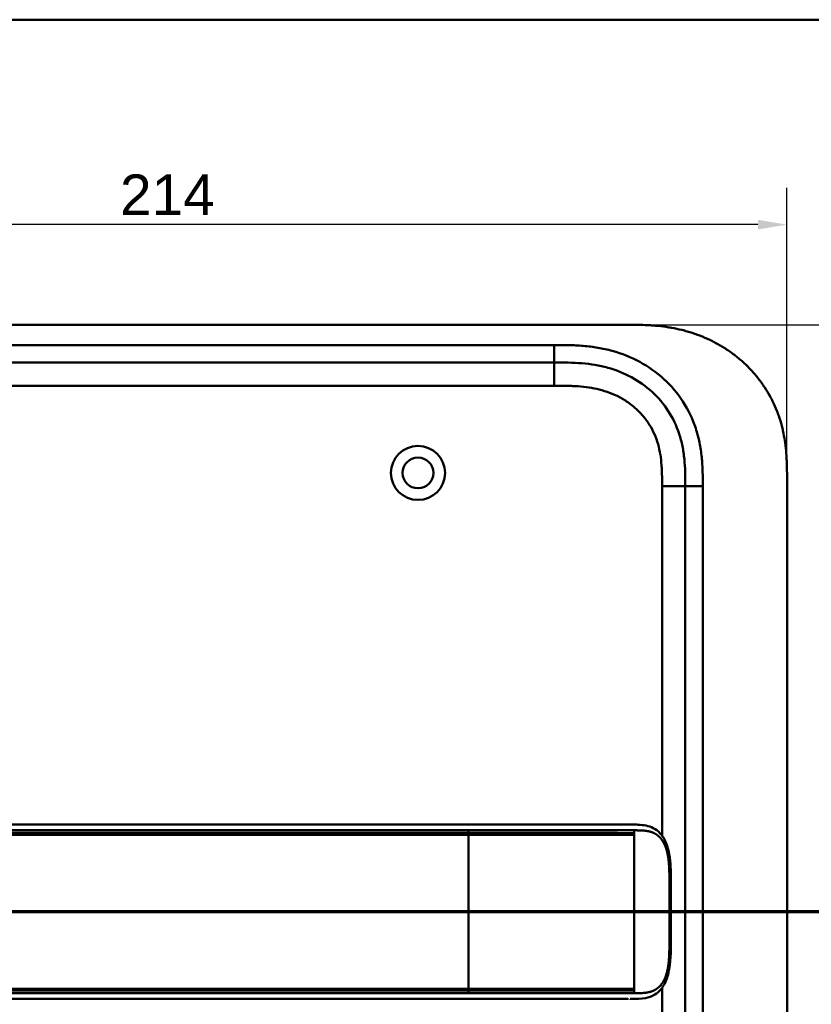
# Model space of a CAD drawing. Header units: millimetres. Extents: x 20 to 833, y 20 to 574.
# Tile 8 of 10: x 156 to 292, y 405 to 574. Entities that reach past the tile are written whole.
import ezdxf

# ---------------------------------------------------------------- set-up
doc = ezdxf.new("R2010")
doc.units = ezdxf.units.MM
doc.header["$LTSCALE"] = 2
for name, color, linetype, lineweight in [('Bemaßungen(DIN)', 7, 'Continuous', 25), ('Schnittansichtslinien(DIN)', 7, 'Continuous', 70), ('Sichtbare Kanten(DIN)', 7, 'Continuous', 50), ('Sichtbare tangentiale Kanten(DIN)', 7, 'Continuous', 50), ('Skizziergeometrie(DIN)', 7, 'Continuous', 50)]:
    doc.layers.add(name, color=color, linetype=linetype, lineweight=lineweight)
doc.styles.add('STANDARD-DIN~0', font='arial.ttf')
doc.dimstyles.new('CAD-LAN', dxfattribs={"dimscale": 2, "dimtxt": 3.5, "dimasz": 2.5, "dimexe": 3.175, "dimexo": 0, "dimgap": 0.8, "dimtad": 1, "dimrnd": 1e-08, "dimtxsty": 'STANDARD-DIN~0', "dimcen": 0.09, "dimdle": 10, "dimclrd": 250, "dimclre": 250, "dimclrt": 250, "dimadec": 0, "dimazin": 2, "dimtfac": 1, "dimtmove": 0, "dimatfit": 3, "dimfxl": 1, "dimtolj": 1, "dimtzin": 0, "dimlwd": 25, "dimlwe": 25, "dimarcsym": 0})

# ---------------------------------------------------------------- blocks, each defined once
blk = doc.blocks.new('Ränder Standardrahmen')
at = {"layer": 'Skizziergeometrie(DIN)', "flags": 128}
blk.add_lwpolyline([(10, 10), (10, 287), (410, 287), (410, 10), (10, 10)], dxfattribs=at)
blk = doc.blocks.new('*D20')
at = {"layer": 'Bemaßungen(DIN)', "color": 250, "linetype": 'Continuous', "lineweight": 25, "true_color": 0x3f3f3f, "transparency": 16777216}
for p, q in [((261.21, 521.52), (342.2, 521.52)), ((335.85, 516.52), (335.85, 281.52)), ((261.21, 276.52), (342.2, 276.52))]:
    blk.add_line(p, q, dxfattribs=at)
at = {"layer": 'Bemaßungen(DIN)', "color": 250, "linetype": 'Continuous', "true_color": 0x3f3f3f, "transparency": 16777216}
for points in [[(335.02, 516.52), (336.69, 516.52), (335.85, 521.52)], [(335.02, 281.52), (336.69, 281.52), (335.85, 276.52)]]:
    blk.add_solid(points, dxfattribs=at)
at = {"layer": 'Defpoints', "color": 0, "linetype": 'Continuous', "transparency": 16777216}
for p in [(261.21, 521.52), (261.21, 276.52), (335.85, 276.52)]:
    blk.add_point(p, dxfattribs=at)
at = {"layer": 'Bemaßungen(DIN)', "color": 250, "linetype": 'Continuous', "lineweight": 25, "true_color": 0x3f3f3f, "transparency": 16777216, "insert": (327.1, 391.2), "char_height": 7, "attachment_point": 1, "rotation": 90, "style": 'STANDARD-DIN~0'}
blk.add_mtext('\\A1;245', dxfattribs=at)
blk = doc.blocks.new('*D21')
at = {"layer": 'Bemaßungen(DIN)', "color": 250, "linetype": 'Continuous', "lineweight": 25, "true_color": 0x3f3f3f, "transparency": 16777216}
for p, q in [((74.24, 494.74), (74.24, 545.09)), ((288.24, 494.74), (288.24, 545.09)), ((283.24, 538.74), (79.24, 538.74))]:
    blk.add_line(p, q, dxfattribs=at)
at = {"layer": 'Bemaßungen(DIN)', "color": 250, "linetype": 'Continuous', "true_color": 0x3f3f3f, "transparency": 16777216}
for points in [[(79.24, 539.57), (79.24, 537.91), (74.24, 538.74)], [(283.24, 539.57), (283.24, 537.91), (288.24, 538.74)]]:
    blk.add_solid(points, dxfattribs=at)
at = {"layer": 'Defpoints', "color": 0, "linetype": 'Continuous', "transparency": 16777216}
for p in [(74.24, 538.74), (74.24, 494.74), (288.24, 494.74)]:
    blk.add_point(p, dxfattribs=at)
at = {"layer": 'Bemaßungen(DIN)', "color": 250, "linetype": 'Continuous', "lineweight": 25, "true_color": 0x3f3f3f, "transparency": 16777216, "insert": (173.47, 547.37), "char_height": 7, "attachment_point": 1, "style": 'STANDARD-DIN~0'}
blk.add_mtext('\\A1;214', dxfattribs=at)
blk = doc.blocks.new('2DTransSchnitt0')
at = {"layer": 'Schnittansichtslinien(DIN)', "linetype": 'Continuous'}
blk.add_line((156.919, 210.26), (20.626, 210.26), dxfattribs=at)

msp = doc.modelspace()

# ---------------------------------------------------------------- linework, layer by layer
at = {"layer": 'Sichtbare Kanten(DIN)'}
for p, q in [((261.205, 521.524), (102.283, 521.524)), ((248.206, 515.024), (103.282, 515.024)), ((288.244, 494.739), (288.244, 303.308)), ((270.744, 304.308), (270.744, 493.739)), ((233.458, 435.52), (106.607, 435.52)), ((106.607, 405.52), (233.458, 405.52)), ((260.868, 405.52), (260.868, 405.52))]:
    msp.add_line(p, q, dxfattribs=at)
for radius in [4.65, 2.65]:
    msp.add_circle((224.744, 496.024), radius, dxfattribs=at)
for points, degree, knots in [([(288.244, 494.739), (288.244, 495.293), (288.244, 496.41), (288.21, 497.825), (288.133, 499.251), (288.03, 500.399), (287.834, 501.838), (287.62, 502.991), (287.272, 504.424), (286.926, 505.563), (286.405, 506.968), (285.918, 508.073), (285.22, 509.424), (284.59, 510.475), (283.719, 511.745), (282.955, 512.722), (281.923, 513.886), (281.037, 514.769), (279.864, 515.805), (278.874, 516.578), (277.581, 517.467), (276.507, 518.116), (275.122, 518.844), (273.984, 519.36), (272.533, 519.921), (271.354, 520.302), (269.864, 520.697), (268.664, 520.949), (267.16, 521.191), (265.956, 521.329), (264.459, 521.444), (262.969, 521.508), (261.791, 521.521), (261.205, 521.524)], 3, [0.02325842, 0.02325842, 0.02325842, 0.02325842, 0.06395557, 0.10465272, 0.12500129, 0.16569844, 0.18604701, 0.22674416, 0.24709273, 0.28778988, 0.30813845, 0.3488356, 0.36918417, 0.40988132, 0.43022989, 0.47092704, 0.49127561, 0.53197276, 0.55232133, 0.59301848, 0.61336705, 0.6540642, 0.67441277, 0.71510992, 0.73545849, 0.77615564, 0.79650421, 0.83720136, 0.85754993, 0.89824708, 0.91859565, 0.9592928, 0.99998994, 0.99998994, 0.99998994, 0.99998994]), ([(270.744, 493.739), (270.744, 494.539), (270.742, 496.123), (270.612, 498.429), (270.282, 500.646), (269.535, 503.475), (267.976, 506.754), (265.145, 510.096), (261.561, 512.639), (258.127, 514.001), (255.21, 514.639), (252.944, 514.915), (250.607, 515.022), (249.011, 515.024), (248.206, 515.024)], 3, [0, 0, 0, 0, 0.2435013, 0.4870027, 0.730504, 0.9740054, 1.4610081, 1.9480107, 2.4350134, 2.9220161, 3.1655175, 3.4090188, 3.6525201, 3.8960223, 3.8960223, 3.8960223, 3.8960223]), ([(233.463, 435.52), (237.396, 435.52), (241.338, 435.52), (247.498, 435.52), (249.738, 435.52), (253.418, 435.52), (254.9, 435.52), (257.082, 435.52), (257.851, 435.52), (258.803, 435.52), (259.035, 435.52), (259.334, 435.52), (259.408, 435.52), (259.506, 435.52), (259.53, 435.52), (259.562, 435.52), (259.57, 435.52), (259.581, 435.52), (259.583, 435.52), (259.587, 435.52), (259.588, 435.52), (259.589, 435.52), (259.589, 435.52), (259.589, 435.52), (259.589, 435.52), (259.59, 435.52), (259.59, 435.52), (259.59, 435.52)], 3, [0, 0, 0, 0, 1.1803051, 1.1803051, 1.8522102, 1.8522102, 2.3111703, 2.3111703, 2.5747937, 2.5747937, 2.6623324, 2.6623324, 2.6914953, 2.6914953, 2.7012157, 2.7012157, 2.7044558, 2.7044558, 2.705536, 2.705536, 2.7058961, 2.7058961, 2.7060162, 2.7060162, 2.7060562, 2.7060562, 2.7060873, 2.7060873, 2.7060873, 2.7060873]), ([(261.234, 435.52), (261.233, 435.52), (261.112, 435.52), (260.869, 435.52), (260.549, 435.52), (260.221, 435.52), (259.884, 435.52), (259.672, 435.52), (259.59, 435.52)], 5, [25.64076517, 25.64076517, 25.64076517, 25.64076517, 25.64076517, 25.64076517, 25.64100059, 25.73520442, 25.82940824, 25.88784541, 25.88784541, 25.88784541, 25.88784541, 25.88784541, 25.88784541]), ([(261.251, 435.52), (261.251, 435.52), (261.251, 435.52), (261.252, 435.52), (261.252, 435.52), (261.252, 435.52), (261.252, 435.52), (261.252, 435.52), (261.253, 435.52), (261.253, 435.52), (261.254, 435.52), (261.255, 435.52), (261.255, 435.52), (261.258, 435.52), (261.259, 435.52), (261.265, 435.52), (261.269, 435.52), (261.285, 435.52), (261.297, 435.52), (261.343, 435.52), (261.378, 435.52), (261.515, 435.52), (261.618, 435.52), (262.029, 435.518), (262.336, 435.513), (263.553, 435.453), (264.445, 435.311), (265.639, 434.709), (266.027, 434.427), (266.807, 433.607), (267.179, 433.003), (267.69, 431.723), (267.864, 431.062), (268.106, 429.671), (268.174, 428.927), (268.261, 427.147), (268.253, 426.1), (268.253, 422.405), (268.253, 419.753), (268.253, 415.167), (268.318, 413.186), (267.975, 410.485), (267.802, 409.675), (267.31, 408.314), (266.996, 407.731), (266.288, 406.845), (265.897, 406.509), (264.986, 405.97), (264.448, 405.788), (263.143, 405.539), (262.348, 405.522), (261.499, 405.52), (261.451, 405.52), (261.378, 405.52), (261.353, 405.52), (261.317, 405.52), (261.304, 405.52), (261.285, 405.52), (261.279, 405.52), (261.269, 405.52), (261.266, 405.52), (261.261, 405.52), (261.259, 405.52), (261.257, 405.52), (261.256, 405.52), (261.254, 405.52), (261.254, 405.52), (261.253, 405.52), (261.252, 405.52), (261.252, 405.52), (261.252, 405.52), (261.252, 405.52), (261.251, 405.52), (261.251, 405.52), (261.251, 405.52), (261.251, 405.52)], 3, [0, 0, 0, 0, 0.0000252, 0.0000252, 0.0000657, 0.0000657, 0.0001082, 0.0001082, 0.0001738, 0.0001738, 0.0002867, 0.0002867, 0.0005136, 0.0005136, 0.0010499, 0.0010499, 0.0026039, 0.0026039, 0.0072616, 0.0072616, 0.0212292, 0.0212292, 0.0631285, 0.0631285, 0.1888417, 0.1888417, 0.5689951, 0.5689951, 0.7719774, 0.7719774, 1.0315425, 1.0315425, 1.2481307, 1.2481307, 1.4719729, 1.4719729, 1.7848025, 1.7848025, 2.5805266, 2.5805266, 3.160554, 3.160554, 3.4157877, 3.4157877, 3.6519695, 3.6519695, 3.8657989, 3.8657989, 4.1108827, 4.1108827, 4.4368692, 4.4368692, 4.4566519, 4.4566519, 4.4665438, 4.4665438, 4.471493, 4.471493, 4.4739733, 4.4739733, 4.4752207, 4.4752207, 4.4758524, 4.4758524, 4.4761765, 4.4761765, 4.4763467, 4.4763467, 4.476439, 4.476439, 4.4764904, 4.4764904, 4.4765188, 4.4765188, 4.4765488, 4.4765488, 4.4765488, 4.4765488]), ([(260.086, 405.52), (259.701, 405.52), (259.334, 405.52), (258.529, 405.52), (258.11, 405.52), (256.845, 405.52), (255.956, 405.52), (253.084, 405.52), (251.003, 405.52), (245.856, 405.52), (242.747, 405.52), (237.586, 405.52), (235.522, 405.52), (233.458, 405.52)], 3, [0, 0, 0, 0, 0.1534173, 0.1534173, 0.3047718, 0.3047718, 0.5966116, 0.5966116, 1.2249955, 1.2249955, 2.1545342, 2.1545342, 2.7736042, 2.7736042, 2.7736042, 2.7736042]), ([(260.868, 405.52), (260.868, 405.52), (260.868, 405.52), (260.868, 405.52), (260.868, 405.52), (260.868, 405.52), (260.868, 405.52), (260.868, 405.52), (260.867, 405.52), (260.866, 405.52), (260.864, 405.52), (260.858, 405.52), (260.854, 405.52), (260.836, 405.52), (260.821, 405.52), (260.764, 405.52), (260.719, 405.52), (260.54, 405.52), (260.4, 405.52), (260.203, 405.52), (260.15, 405.52), (260.093, 405.52), (260.092, 405.52), (260.089, 405.52), (260.088, 405.52), (260.087, 405.52), (260.087, 405.52), (260.087, 405.52), (260.087, 405.52), (260.086, 405.52), (260.086, 405.52), (260.086, 405.52)], 3, [0.00004605, 0.00004605, 0.00004605, 0.00004605, 0.00007374, 0.00007374, 0.00011546, 0.00011546, 0.00021806, 0.00021806, 0.00046152, 0.00046152, 0.00119141, 0.00119141, 0.00337949, 0.00337949, 0.00994164, 0.00994164, 0.02962738, 0.02962738, 0.08869945, 0.08869945, 0.11084283, 0.11084283, 0.1113618, 0.1113618, 0.11175126, 0.11175126, 0.11179812, 0.11179812, 0.11181175, 0.11181175, 0.11182181, 0.11182181, 0.11182181, 0.11182181])]:
    msp.add_open_spline(points, degree=degree, knots=knots, dxfattribs=at)
for points in [[(261.251, 435.52), (261.245, 435.52), (261.24, 435.52), (261.234, 435.52)], [(261.234, 405.52), (261.24, 405.52), (261.245, 405.52), (261.251, 405.52)]]:
    msp.add_open_spline(points, degree=3, dxfattribs=at)
at = {"layer": 'Sichtbare tangentiale Kanten(DIN)'}
for p, q in [((103.282, 518.024), (248.206, 518.024)), ((248.206, 515.024), (248.206, 518.024)), ((248.206, 511.024), (248.206, 515.024)), ((248.206, 511.024), (103.282, 511.024)), ((266.744, 433.618), (266.744, 493.739)), ((266.744, 493.739), (270.744, 493.739)), ((273.744, 493.739), (270.744, 493.739)), ((273.744, 493.739), (273.744, 304.308)), ((233.458, 434.073), (233.458, 434.53)), ((233.458, 433.776), (233.458, 407.264)), ((261.971, 434.53), (261.971, 434.07)), ((261.971, 433.77), (261.971, 434.07)), ((261.971, 407.27), (261.971, 433.77)), ((233.458, 406.51), (233.458, 406.967)), ((261.971, 406.97), (261.971, 407.27)), ((261.971, 406.97), (261.971, 406.51)), ((266.744, 304.308), (266.744, 407.422))]:
    msp.add_line(p, q, dxfattribs=at)
for points, degree, knots in [([(248.206, 518.024), (249.011, 518.024), (250.658, 518.023), (253.182, 517.909), (255.704, 517.602), (259.021, 516.879), (262.999, 515.305), (267.191, 512.334), (270.524, 508.401), (272.362, 504.533), (273.228, 501.243), (273.602, 498.72), (273.743, 496.186), (273.744, 494.539), (273.744, 493.739)], 3, [0, 0, 0, 0, 0.2435028, 0.4870041, 0.7305055, 0.9740068, 1.4610095, 1.9480122, 2.4350149, 2.9220176, 3.1655189, 3.4090202, 3.6525216, 3.8960229, 3.8960229, 3.8960229, 3.8960229]), ([(266.744, 493.739), (266.744, 493.974), (266.744, 494.21), (266.743, 494.445), (266.743, 494.589), (266.742, 494.733), (266.741, 494.876), (266.741, 494.948), (266.74, 495.02), (266.739, 495.092), (266.738, 495.236), (266.736, 495.379), (266.733, 495.523), (266.732, 495.599), (266.731, 495.676), (266.729, 495.752), (266.727, 495.828), (266.725, 495.904), (266.723, 495.98), (266.719, 496.133), (266.714, 496.285), (266.707, 496.443), (266.695, 496.751), (266.679, 497.045), (266.656, 497.35), (266.656, 497.357), (266.655, 497.365), (266.655, 497.372), (266.609, 497.989), (266.543, 498.578), (266.447, 499.167), (266.445, 499.176), (266.444, 499.185), (266.442, 499.194), (266.344, 499.788), (266.215, 500.375), (266.05, 500.953), (266.048, 500.957), (266.047, 500.961), (266.046, 500.965), (265.876, 501.554), (265.667, 502.137), (265.42, 502.696), (265.171, 503.26), (264.877, 503.814), (264.548, 504.339), (264.217, 504.867), (263.844, 505.375), (263.44, 505.85), (263.034, 506.325), (262.59, 506.776), (262.121, 507.19), (261.653, 507.603), (261.154, 507.984), (260.633, 508.33), (260.114, 508.674), (259.569, 508.984), (259.01, 509.257), (258.451, 509.53), (257.87, 509.768), (257.283, 509.969), (257.28, 509.971), (257.277, 509.972), (257.273, 509.973), (256.694, 510.171), (256.097, 510.337), (255.498, 510.471), (255.493, 510.473), (255.487, 510.474), (255.482, 510.475), (254.892, 510.606), (254.3, 510.707), (253.7, 510.785), (253.691, 510.786), (253.681, 510.787), (253.672, 510.788), (253.079, 510.864), (252.491, 510.916), (251.874, 510.952), (251.866, 510.952), (251.859, 510.953), (251.852, 510.953), (251.546, 510.971), (251.252, 510.984), (250.951, 510.993), (250.641, 511.004), (250.332, 511.01), (250.025, 511.015), (249.416, 511.024), (248.811, 511.024), (248.206, 511.024)], 3, [0, 0, 0, 0, 0.0706021, 0.0706021, 0.0706021, 0.1137345, 0.1137345, 0.1137345, 0.1353008, 0.1353008, 0.1353008, 0.1784332, 0.1784332, 0.1784332, 0.2012935, 0.2012935, 0.2012935, 0.2241537, 0.2241537, 0.2241537, 0.2698741, 0.2698741, 0.2698741, 0.3591194, 0.3591194, 0.3591194, 0.3613149, 0.3613149, 0.3613149, 0.5416681, 0.5416681, 0.5416681, 0.544386, 0.544386, 0.544386, 0.7261845, 0.7261845, 0.7261845, 0.7275109, 0.7275109, 0.7275109, 0.9125996, 0.9125996, 0.9125996, 1.0994646, 1.0994646, 1.0994646, 1.2874424, 1.2874424, 1.2874424, 1.4758528, 1.4758528, 1.4758528, 1.6636517, 1.6636517, 1.6636517, 1.8511233, 1.8511233, 1.8511233, 2.0385317, 2.0385317, 2.0385317, 2.0396163, 2.0396163, 2.0396163, 2.2247423, 2.2247423, 2.2247423, 2.2263922, 2.2263922, 2.2263922, 2.408543, 2.408543, 2.408543, 2.4113526, 2.4113526, 2.4113526, 2.5914161, 2.5914161, 2.5914161, 2.5935787, 2.5935787, 2.5935787, 2.6828378, 2.6828378, 2.6828378, 2.7746209, 2.7746209, 2.7746209, 2.9561272, 2.9561272, 2.9561272, 2.9561272]), ([(106.599, 433.776), (106.606, 433.776), (109.751, 433.777), (116.087, 433.776), (125.642, 433.777), (138.32, 433.776), (154.17, 433.777), (170.037, 433.776), (185.89, 433.776), (200.157, 433.776), (212.847, 433.776), (222.361, 433.776), (228.701, 433.776), (231.872, 433.776), (233.458, 433.776)], 5, [20.6435054, 20.6435054, 20.6435054, 20.6435054, 20.6435054, 20.6435054, 20.6473042, 22.2329473, 23.8185904, 25.4042335, 26.9898766, 28.5755197, 30.1611628, 31.7468058, 32.5396274, 33.3326459, 33.3326459, 33.3326459, 33.3326459, 33.3326459, 33.3326459]), ([(106.607, 434.53), (111.901, 434.53), (117.177, 434.53), (122.461, 434.53), (141.81, 434.53), (161.158, 434.53), (180.524, 434.53), (193.529, 434.53), (206.494, 434.53), (219.505, 434.53), (224.153, 434.53), (228.814, 434.53), (233.458, 434.53)], 3, [0, 0, 0, 0, 1.5856418, 1.5856418, 1.5856418, 7.3915416, 7.3915416, 7.3915416, 11.2904322, 11.2904322, 11.2904322, 12.683632, 12.683632, 12.683632, 12.683632]), ([(233.458, 434.073), (233.457, 434.073), (231.872, 434.073), (228.701, 434.073), (222.36, 434.073), (212.846, 434.073), (200.157, 434.073), (185.89, 434.073), (170.037, 434.073), (154.17, 434.073), (138.314, 434.073), (125.638, 434.073), (116.085, 434.073), (109.751, 434.074), (106.607, 434.073)], 5, [0, 0, 0, 0, 0, 0, 0.0001149, 0.7929364, 1.585758, 3.1714011, 4.7570442, 6.3426873, 7.9283304, 9.5139735, 11.0996166, 12.6881676, 12.6881676, 12.6881676, 12.6881676, 12.6881676, 12.6881676]), ([(233.458, 434.53), (233.463, 434.53), (233.468, 434.53), (233.473, 434.53), (234.102, 434.53), (234.729, 434.53), (235.357, 434.53), (235.984, 434.53), (236.611, 434.53), (237.237, 434.53), (237.864, 434.53), (238.49, 434.53), (239.116, 434.53), (239.742, 434.53), (240.367, 434.53), (240.993, 434.53), (241.618, 434.53), (242.244, 434.53), (242.87, 434.53), (243.496, 434.53), (244.122, 434.53), (244.749, 434.53), (245.375, 434.53), (246.003, 434.53), (246.631, 434.53), (247.259, 434.53), (247.888, 434.53), (248.518, 434.53), (249.147, 434.53), (249.777, 434.53), (250.404, 434.53), (251.031, 434.53), (251.656, 434.53), (252.275, 434.53), (252.895, 434.53), (253.509, 434.53), (254.116, 434.53), (254.722, 434.53), (255.322, 434.53), (255.909, 434.53), (256.497, 434.53), (257.072, 434.53), (257.627, 434.53), (258.183, 434.53), (258.717, 434.53), (259.226, 434.53), (259.735, 434.53), (260.218, 434.53), (260.673, 434.53), (260.9, 434.53), (261.121, 434.53), (261.336, 434.53), (261.553, 434.53), (261.763, 434.53), (261.971, 434.53)], 3, [0, 0, 0, 0, 0.0015017, 0.0015017, 0.0015017, 0.1899093, 0.1899093, 0.1899093, 0.378317, 0.378317, 0.378317, 0.5667246, 0.5667246, 0.5667246, 0.7551323, 0.7551323, 0.7551323, 0.9435399, 0.9435399, 0.9435399, 1.1319476, 1.1319476, 1.1319476, 1.3203553, 1.3203553, 1.3203553, 1.5087629, 1.5087629, 1.5087629, 1.6971706, 1.6971706, 1.6971706, 1.8855782, 1.8855782, 1.8855782, 2.0739859, 2.0739859, 2.0739859, 2.2623935, 2.2623935, 2.2623935, 2.4508012, 2.4508012, 2.4508012, 2.6392088, 2.6392088, 2.6392088, 2.8276165, 2.8276165, 2.8276165, 2.9218203, 2.9218203, 2.9218203, 3.0164288, 3.0164288, 3.0164288, 3.0164288]), ([(261.971, 434.07), (261.856, 434.07), (261.748, 434.07), (261.636, 434.07), (260.614, 434.07), (259.436, 434.07), (258.133, 434.071), (257.305, 434.071), (256.433, 434.071), (255.535, 434.071), (254.958, 434.071), (254.37, 434.071), (253.775, 434.071), (253.181, 434.071), (252.58, 434.071), (251.975, 434.071), (251.37, 434.072), (250.761, 434.072), (250.151, 434.072), (249.54, 434.072), (248.927, 434.072), (248.313, 434.072), (244.012, 434.073), (239.654, 434.073), (235.316, 434.073), (234.696, 434.073), (234.077, 434.073), (233.458, 434.073)], 3, [0, 0, 0, 0, 0.0498317, 0.0498317, 0.0498317, 0.5045898, 0.5045898, 0.5045898, 0.7934328, 0.7934328, 0.7934328, 0.979333, 0.979333, 0.979333, 1.1652333, 1.1652333, 1.1652333, 1.3511335, 1.3511335, 1.3511335, 1.5370338, 1.5370338, 1.5370338, 2.8383356, 2.8383356, 2.8383356, 3.024121, 3.024121, 3.024121, 3.024121]), ([(233.458, 433.776), (233.83, 433.776), (234.573, 433.776), (235.688, 433.776), (237.175, 433.776), (239.034, 433.776), (240.894, 433.776), (242.753, 433.776), (244.61, 433.775), (246.464, 433.775), (248.311, 433.774), (250.149, 433.773), (251.975, 433.772), (254.14, 433.771), (256.6, 433.771), (258.672, 433.77), (260.239, 433.77), (261.345, 433.77), (261.902, 433.77), (261.971, 433.77)], 5, [33.3326459, 33.3326459, 33.3326459, 33.3326459, 33.3326459, 33.3326459, 33.5183492, 33.7042495, 33.8901497, 34.07605, 34.2619502, 34.4478505, 34.6337508, 34.819651, 35.0055513, 35.1914515, 35.3773518, 35.5632521, 35.9350526, 36.3068531, 36.3566848, 36.3566848, 36.3566848, 36.3566848, 36.3566848, 36.3566848]), ([(261.971, 434.53), (262.042, 434.53), (262.186, 434.53), (262.47, 434.53), (262.889, 434.527), (263.433, 434.508), (264.027, 434.454), (264.658, 434.331), (265.253, 434.127), (265.806, 433.824), (266.309, 433.412), (266.756, 432.88), (267.218, 432.088), (267.629, 430.959), (267.872, 429.651), (267.979, 428.266), (268.006, 426.899), (268.006, 425.794), (268.006, 424.861), (268.006, 423.901), (268.006, 422.896), (268.006, 421.775), (268.006, 420.521), (268.006, 419.266), (268.006, 418.145), (268.006, 417.14), (268.006, 416.18), (268.006, 415.247), (268.006, 414.142), (267.979, 412.774), (267.872, 411.389), (267.629, 410.081), (267.218, 408.952), (266.756, 408.16), (266.309, 407.628), (265.806, 407.216), (265.252, 406.913), (264.657, 406.71), (264.026, 406.587), (263.433, 406.532), (262.888, 406.513), (262.469, 406.51), (262.185, 406.51), (262.042, 406.51), (261.971, 406.51)], 5, [0, 0, 0, 0, 0, 0, 0.0545062, 0.1094177, 0.2192406, 0.3290635, 0.4388864, 0.5487092, 0.6585321, 0.768355, 0.8781779, 0.9880008, 1.0978237, 1.3174695, 1.5371153, 1.6469382, 1.7567611, 1.8192574, 1.8817537, 2.0067464, 2.131739, 2.2567317, 2.3817243, 2.506717, 2.6317096, 2.6942059, 2.7567023, 2.8665381, 2.9763739, 3.1960455, 3.4157171, 3.5255529, 3.6353887, 3.7452245, 3.8550603, 3.9648961, 4.0747319, 4.1845678, 4.2944036, 4.4042394, 4.4591573, 4.5135093, 4.5135093, 4.5135093, 4.5135093, 4.5135093, 4.5135093]), ([(106.599, 406.968), (106.607, 406.968), (109.752, 406.967), (116.088, 406.968), (125.642, 406.967), (138.32, 406.968), (154.17, 406.967), (170.037, 406.968), (185.89, 406.967), (200.157, 406.968), (212.848, 406.967), (222.361, 406.968), (228.702, 406.967), (231.873, 406.967), (233.458, 406.967)], 5, [20.6437384, 20.6437384, 20.6437384, 20.6437384, 20.6437384, 20.6437384, 20.6474288, 22.2330696, 23.8187104, 25.4043512, 26.989992, 28.5756328, 30.1612736, 31.7469144, 32.5397348, 33.3329244, 33.3329244, 33.3329244, 33.3329244, 33.3329244, 33.3329244]), ([(233.458, 407.264), (230.815, 407.264), (228.173, 407.264), (222.888, 407.264), (220.245, 407.264), (212.317, 407.264), (207.03, 407.264), (196.459, 407.264), (191.174, 407.264), (180.605, 407.264), (175.32, 407.264), (164.748, 407.264), (159.46, 407.264), (148.888, 407.264), (143.605, 407.264), (133.039, 407.264), (127.753, 407.264), (117.161, 407.264), (111.846, 407.263), (106.607, 407.265)], 3, [3.0147053, 3.0147053, 3.0147053, 3.0147053, 3.8078678, 3.8078678, 4.6006882, 4.6006882, 6.186329, 6.186329, 7.7719698, 7.7719698, 9.3576106, 9.3576106, 10.9432514, 10.9432514, 12.5288922, 12.5288922, 14.114533, 14.114533, 15.703149, 15.703149, 15.703149, 15.703149]), ([(261.971, 407.27), (261.142, 407.27), (260.214, 407.27), (259.187, 407.27), (258.673, 407.27), (258.137, 407.27), (257.584, 407.27), (257.03, 407.27), (256.46, 407.27), (255.877, 407.27), (255.295, 407.269), (254.7, 407.269), (254.098, 407.269), (253.497, 407.269), (252.887, 407.268), (252.273, 407.268), (251.66, 407.268), (251.041, 407.268), (250.421, 407.267), (249.8, 407.267), (249.177, 407.267), (248.553, 407.267), (247.928, 407.266), (247.302, 407.266), (246.675, 407.266), (246.047, 407.266), (245.419, 407.266), (244.791, 407.265), (244.162, 407.265), (243.533, 407.265), (242.903, 407.265), (242.273, 407.265), (241.644, 407.265), (241.014, 407.265), (240.384, 407.264), (239.754, 407.264), (239.124, 407.264), (238.494, 407.264), (237.864, 407.264), (237.234, 407.264), (236.604, 407.264), (235.974, 407.264), (235.344, 407.264), (234.716, 407.264), (234.087, 407.264), (233.458, 407.264)], 3, [-0.0090822, -0.0090822, -0.0090822, -0.0090822, 0.368934, 0.368934, 0.368934, 0.5579421, 0.5579421, 0.5579421, 0.7469502, 0.7469502, 0.7469502, 0.9359583, 0.9359583, 0.9359583, 1.1249664, 1.1249664, 1.1249664, 1.3139745, 1.3139745, 1.3139745, 1.5029826, 1.5029826, 1.5029826, 1.6919907, 1.6919907, 1.6919907, 1.8809988, 1.8809988, 1.8809988, 2.0700069, 2.0700069, 2.0700069, 2.259015, 2.259015, 2.259015, 2.4480231, 2.4480231, 2.4480231, 2.6370312, 2.6370312, 2.6370312, 2.8260393, 2.8260393, 2.8260393, 3.0147053, 3.0147053, 3.0147053, 3.0147053]), ([(233.458, 406.967), (233.836, 406.967), (234.591, 406.967), (235.724, 406.967), (237.235, 406.967), (239.125, 406.968), (241.015, 406.968), (242.905, 406.968), (244.794, 406.968), (246.679, 406.968), (248.559, 406.969), (250.43, 406.969), (252.285, 406.969), (254.115, 406.97), (255.9, 406.97), (257.955, 406.97), (259.54, 406.97), (260.688, 406.97), (261.474, 406.97), (261.971, 406.97)], 5, [0, 0, 0, 0, 0, 0, 0.188639, 0.3776471, 0.5666552, 0.7556633, 0.9446714, 1.1336795, 1.3226876, 1.5116957, 1.7007038, 1.8897119, 2.07872, 2.2677281, 2.4567361, 2.6457442, 3.0237604, 3.0237604, 3.0237604, 3.0237604, 3.0237604, 3.0237604]), ([(233.458, 406.51), (223.503, 406.51), (213.518, 406.51), (203.572, 406.51), (183.143, 406.51), (162.669, 406.51), (142.231, 406.51), (135.647, 406.51), (129.056, 406.51), (122.459, 406.51), (117.154, 406.51), (111.839, 406.51), (106.607, 406.51)], 3, [23.2299829, 23.2299829, 23.2299829, 23.2299829, 26.2168354, 26.2168354, 26.2168354, 32.3515912, 32.3515912, 32.3515912, 34.3279835, 34.3279835, 34.3279835, 35.9173864, 35.9173864, 35.9173864, 35.9173864]), ([(261.971, 406.51), (261.763, 406.51), (261.552, 406.51), (261.335, 406.51), (261.12, 406.51), (260.899, 406.51), (260.672, 406.51), (260.216, 406.51), (259.734, 406.51), (259.225, 406.51), (258.716, 406.51), (258.181, 406.51), (257.626, 406.51), (257.071, 406.51), (256.495, 406.51), (255.908, 406.51), (255.32, 406.51), (254.721, 406.51), (254.115, 406.51), (253.508, 406.51), (252.894, 406.51), (252.274, 406.51), (251.655, 406.51), (251.03, 406.51), (250.403, 406.51), (249.776, 406.51), (249.147, 406.51), (248.517, 406.51), (247.888, 406.51), (247.259, 406.51), (246.631, 406.51), (246.002, 406.51), (245.375, 406.51), (244.748, 406.51), (244.121, 406.51), (243.495, 406.51), (242.869, 406.51), (242.243, 406.51), (241.617, 406.51), (240.992, 406.51), (240.366, 406.51), (239.741, 406.51), (239.115, 406.51), (238.489, 406.51), (237.863, 406.51), (237.237, 406.51), (236.61, 406.51), (235.983, 406.51), (235.356, 406.51), (234.724, 406.51), (234.091, 406.51), (233.458, 406.51)], 3, [0.0000008, 0.0000008, 0.0000008, 0.0000008, 0.0947641, 0.0947641, 0.0947641, 0.1889624, 0.1889624, 0.1889624, 0.3773589, 0.3773589, 0.3773589, 0.5657555, 0.5657555, 0.5657555, 0.754152, 0.754152, 0.754152, 0.9425486, 0.9425486, 0.9425486, 1.1309451, 1.1309451, 1.1309451, 1.3193417, 1.3193417, 1.3193417, 1.5077382, 1.5077382, 1.5077382, 1.6961348, 1.6961348, 1.6961348, 1.8845313, 1.8845313, 1.8845313, 2.0729279, 2.0729279, 2.0729279, 2.2613244, 2.2613244, 2.2613244, 2.449721, 2.449721, 2.449721, 2.6381175, 2.6381175, 2.6381175, 2.8265141, 2.8265141, 2.8265141, 3.0164113, 3.0164113, 3.0164113, 3.0164113])]:
    msp.add_open_spline(points, degree=degree, knots=knots, dxfattribs=at)

# ---------------------------------------------------------------- block references
at = {"xscale": 2, "yscale": 2, "zscale": 2}
msp.add_blockref('Ränder Standardrahmen', (0, 0), dxfattribs=at)
at = {"layer": 'Schnittansichtslinien(DIN)', "xscale": 2, "yscale": 2, "zscale": 2}
msp.add_blockref('2DTransSchnitt0', (0, 0), dxfattribs=at)

# ---------------------------------------------------------------- dimensions: what is measured, and where the dimension line sits
at = {"layer": 'Bemaßungen(DIN)', "color": 250, "linetype": 'Continuous', "lineweight": 25, "true_color": 0x3f3f3f}
for base, p1, p2, angle, picture, middle in [((74.244, 538.739), (288.244, 494.739), (74.244, 494.739), 180, '*D21', (181.244, 538.739)), ((335.853, 276.524), (261.205, 521.524), (261.205, 276.524), 90, '*D20', (335.853, 399.024))]:
    dim = msp.add_linear_dim(base=base, p1=p1, p2=p2, angle=angle, dimstyle='CAD-LAN', override={"dimgap": 0.8, "dimdec": 2, "dimtol": 0, "dimlim": 0, "dimtp": 0, "dimtm": 0, "dimtdec": 2, "dimtofl": 0, "dimatfit": 1}, dxfattribs=at)
    dim.commit()
    dim.dimension.update_dxf_attribs({"geometry": picture, "text_midpoint": middle, "dimtype": 160})

doc.saveas('drawing.dxf')
